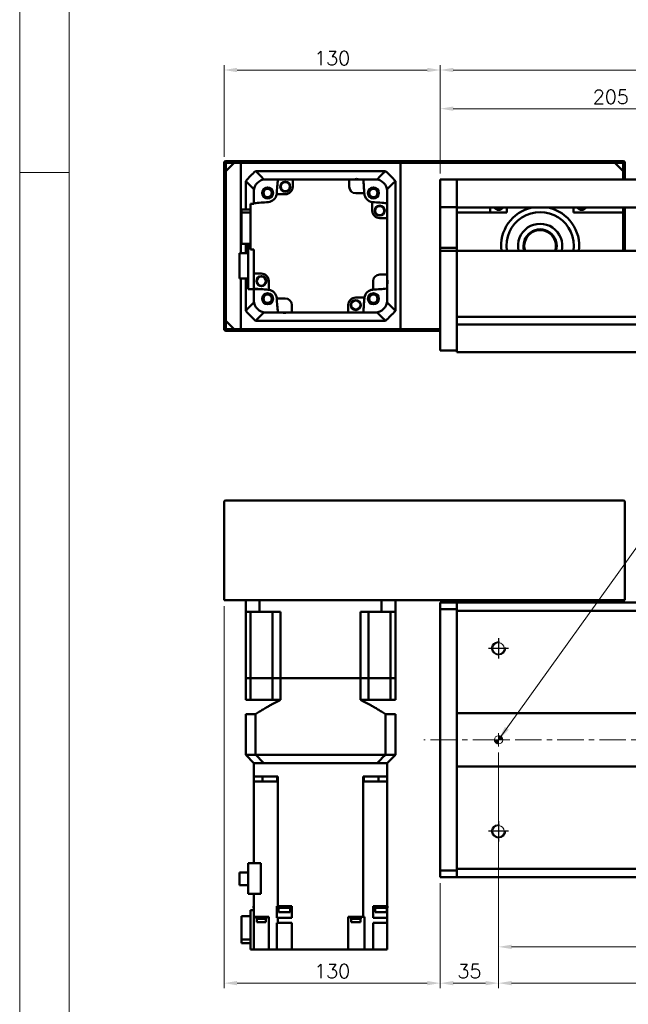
# Model space of a CAD drawing. Header units: millimetres. Extents: x 46891 to 51038, y 6223 to 10291.
# Tile 2 of 6: x 48547 to 48913, y 8910 to 9502. Entities that reach past the tile are written whole.
import ezdxf

# ---------------------------------------------------------------- set-up
doc = ezdxf.new("R2010")
doc.units = ezdxf.units.MM
doc.header["$LTSCALE"] = 0.5
doc.linetypes.add('CENTER', pattern=[50.8, 31.75, -6.35, 6.35, -6.35])
doc.layers.get('0').update_dxf_attribs({"lineweight": 20})
doc.layers.add('1', color=1, linetype='CENTER', lineweight=13)
doc.layers.add('외형선(ISO)', color=7, linetype='Continuous', lineweight=50)
doc.layers.add('C', color=1, linetype='CENTER')
doc.layers.add('DIM', color=4, linetype='Continuous')
doc.styles.add('DSR TEXT', font='romans.shx', dxfattribs={"bigfont": 'whgtxt.shx'})
doc.styles.get("Standard").update_dxf_attribs({"font": 'romans.shx', "bigfont": 'whgtxt.shx'})
doc.dimstyles.new('DSR', dxfattribs={"dimscale": 2, "dimtxt": 3, "dimasz": 3, "dimexe": 0.5, "dimexo": 0.5, "dimgap": 0.5, "dimtad": 1, "dimdsep": 46, "dimtxsty": 'Standard', "dimcen": 2.5, "dimclrd": 4, "dimclre": 4, "dimclrt": 2, "dimadec": 0, "dimazin": 2, "dimtfac": 1, "dimtmove": 0, "dimatfit": 3, "dimfxl": 0, "dimlwd": -1, "dimlwe": -1, "dimarcsym": 0})

# ---------------------------------------------------------------- blocks, each defined once
blk = doc.blocks.new('A$C1C1952E1')
at = {"color": 1}
blk.add_lwpolyline([(0, 0), (420, 0), (420, 297), (0, 297)], close=True, dxfattribs=at)
at = {"color": 3}
blk.add_lwpolyline([(5, 5), (415, 5), (415, 292), (5, 292)], close=True, dxfattribs=at)
blk = doc.blocks.new('*D77')
at = {"color": 1, "linetype": 'ByBlock'}
for p, q in [((48799.5, 9409.41), (48799.5, 9451.32)), ((49004.5, 9421.41), (49004.5, 9451.32)), ((48807.3, 9448.32), (48996.7, 9448.32))]:
    blk.add_line(p, q, dxfattribs=at)
at = {"color": 1}
for points in [[(48807.3, 9449.62), (48807.3, 9447.02), (48799.5, 9448.32)], [(48996.7, 9449.62), (48996.7, 9447.02), (49004.5, 9448.32)]]:
    blk.add_solid(points, dxfattribs=at)
at = {"layer": 'Defpoints', "color": 0}
for p in [(49004.5, 9448.32), (49004.5, 9417.81), (48799.5, 9405.81)]:
    blk.add_point(p, dxfattribs=at)
at = {"color": 3, "insert": (48902, 9455.52), "char_height": 8.4, "attachment_point": 5, "style": 'DSR TEXT'}
blk.add_mtext('205', dxfattribs=at)
blk = doc.blocks.new('*D80')
at = {"color": 1, "linetype": 'ByBlock'}
for p, q in [((48799.5, 9409.41), (48799.5, 9474.57)), ((50069.5, 9409.41), (50069.5, 9474.57)), ((50061.7, 9471.57), (48807.3, 9471.57))]:
    blk.add_line(p, q, dxfattribs=at)
at = {"color": 1}
for points in [[(48807.3, 9472.87), (48807.3, 9470.27), (48799.5, 9471.57)], [(50061.7, 9472.87), (50061.7, 9470.27), (50069.5, 9471.57)]]:
    blk.add_solid(points, dxfattribs=at)
at = {"layer": 'Defpoints', "color": 0}
for p in [(48799.5, 9471.57), (48799.5, 9405.81), (50069.5, 9405.81)]:
    blk.add_point(p, dxfattribs=at)
at = {"color": 3, "insert": (49434.5, 9478.77), "char_height": 8.4, "attachment_point": 5, "style": 'DSR TEXT'}
blk.add_mtext('1270', dxfattribs=at)
blk = doc.blocks.new('*D81')
at = {"color": 1, "linetype": 'ByBlock'}
for p, q in [((48669.5, 9419.41), (48669.5, 9474.57)), ((48799.5, 9409.41), (48799.5, 9474.57)), ((48791.7, 9471.57), (48677.3, 9471.57))]:
    blk.add_line(p, q, dxfattribs=at)
at = {"color": 1}
for points in [[(48677.3, 9472.87), (48677.3, 9470.27), (48669.5, 9471.57)], [(48791.7, 9472.87), (48791.7, 9470.27), (48799.5, 9471.57)]]:
    blk.add_solid(points, dxfattribs=at)
at = {"layer": 'Defpoints', "color": 0}
for p in [(48669.5, 9471.57), (48669.5, 9415.81), (48799.5, 9405.81)]:
    blk.add_point(p, dxfattribs=at)
at = {"color": 3, "insert": (48734.5, 9478.77), "char_height": 8.4, "attachment_point": 5, "style": 'DSR TEXT'}
blk.add_mtext('130', dxfattribs=at)
blk = doc.blocks.new('A$C33E56CC6')
h = blk.add_hatch()
h.set_pattern_fill('ANSI31', color=256, style=0)
h.set_pattern_definition([(45, (-7065.45672, -6508.5399), (-0.0883883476, 0.0883883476), [])])
h.paths.add_polyline_path([(4, 6.5, 0.414214), (1.5, 4), (4, 4)])
h.paths.add_polyline_path([(6.5, 4), (4, 4), (4, 1.5, 0.414214)])
blk.add_circle((4, 4), 2.5)
at = {"layer": '1'}
for p, q in [((4, 0), (4, 8)), ((0, 4), (8, 4))]:
    blk.add_line(p, q, dxfattribs=at)
blk = doc.blocks.new('tap8')
blk.add_circle((0, 0), 3.4)
at = {"layer": 'C', "color": 1, "linetype": 'CENTER'}
for p, q in [((0, -6.05), (0, 6.05)), ((-6.05, 0), (6.05, 0))]:
    blk.add_line(p, q, dxfattribs=at)
at = {"layer": 'DIM', "color": 3}
blk.add_arc((0, 0), 4, 263.84551, 189.43144, dxfattribs=at)
blk = doc.blocks.new('*D91')
at = {"color": 1, "linetype": 'ByBlock'}
for p, q in [((48834.5, 9004.13), (48834.5, 8919.47)), ((48799.5, 8982.68), (48799.5, 8919.47)), ((48826.7, 8922.47), (48807.3, 8922.47))]:
    blk.add_line(p, q, dxfattribs=at)
at = {"color": 1}
for points in [[(48807.3, 8923.77), (48807.3, 8921.17), (48799.5, 8922.47)], [(48826.7, 8923.77), (48826.7, 8921.17), (48834.5, 8922.47)]]:
    blk.add_solid(points, dxfattribs=at)
at = {"layer": 'Defpoints', "color": 0}
for p in [(48834.5, 9007.73), (48799.5, 8986.28), (48799.5, 8922.47)]:
    blk.add_point(p, dxfattribs=at)
at = {"color": 3, "insert": (48817, 8929.67), "char_height": 8.4, "attachment_point": 5, "style": 'DSR TEXT'}
blk.add_mtext('35', dxfattribs=at)
blk = doc.blocks.new('*D92')
at = {"color": 1, "linetype": 'ByBlock'}
for p, q in [((48834.5, 9004.13), (48834.5, 8919.47)), ((50034.5, 9004.13), (50034.5, 8919.47)), ((48842.3, 8922.47), (50026.7, 8922.47))]:
    blk.add_line(p, q, dxfattribs=at)
at = {"color": 1}
for points in [[(48842.3, 8923.77), (48842.3, 8921.17), (48834.5, 8922.47)], [(50026.7, 8923.77), (50026.7, 8921.17), (50034.5, 8922.47)]]:
    blk.add_solid(points, dxfattribs=at)
at = {"layer": 'Defpoints', "color": 0}
for p in [(48834.5, 9007.73), (50034.5, 9007.73), (50034.5, 8922.47)]:
    blk.add_point(p, dxfattribs=at)
at = {"color": 3, "insert": (49434.5, 8929.67), "char_height": 8.4, "attachment_point": 5, "style": 'DSR TEXT'}
blk.add_mtext('12X100PITCH=1200', dxfattribs=at)
blk = doc.blocks.new('*D94')
at = {"color": 1, "linetype": 'ByBlock'}
for p, q in [((48834.5, 9061.18), (48834.5, 8941.28)), ((50034.5, 9061.18), (50034.5, 8941.28)), ((48842.3, 8944.28), (50026.7, 8944.28))]:
    blk.add_line(p, q, dxfattribs=at)
at = {"color": 1}
for points in [[(48842.3, 8945.58), (48842.3, 8942.98), (48834.5, 8944.28)], [(50026.7, 8945.58), (50026.7, 8942.98), (50034.5, 8944.28)]]:
    blk.add_solid(points, dxfattribs=at)
at = {"layer": 'Defpoints', "color": 0}
for p in [(48834.5, 9064.78), (50034.5, 9064.78), (50034.5, 8944.28)]:
    blk.add_point(p, dxfattribs=at)
at = {"color": 3, "insert": (49434.5, 8951.48), "char_height": 8.4, "attachment_point": 5, "style": 'DSR TEXT'}
blk.add_mtext('1200%%P0.02', dxfattribs=at)
blk = doc.blocks.new('*D95')
at = {"color": 1, "linetype": 'ByBlock'}
for p, q in [((48669.5, 9149.18), (48669.5, 8919.47)), ((48799.5, 8982.68), (48799.5, 8919.47)), ((48791.7, 8922.47), (48677.3, 8922.47))]:
    blk.add_line(p, q, dxfattribs=at)
at = {"color": 1}
for points in [[(48677.3, 8923.77), (48677.3, 8921.17), (48669.5, 8922.47)], [(48791.7, 8923.77), (48791.7, 8921.17), (48799.5, 8922.47)]]:
    blk.add_solid(points, dxfattribs=at)
at = {"layer": 'Defpoints', "color": 0}
for p in [(48669.5, 9152.78), (48799.5, 8986.28), (48669.5, 8922.47)]:
    blk.add_point(p, dxfattribs=at)
at = {"color": 3, "insert": (48734.5, 8929.67), "char_height": 8.4, "attachment_point": 5, "style": 'DSR TEXT'}
blk.add_mtext('130', dxfattribs=at)

msp = doc.modelspace()

# ---------------------------------------------------------------- linework, layer by layer
at = {"color": 1}
msp.add_line((48576.33082, 9409.88267), (48546.67132, 9409.88267), dxfattribs=at)
at = {"layer": '1'}
msp.add_line((50079.50234, 9068.78117), (48789.50234, 9068.78117), dxfattribs=at)
at = {"layer": '외형선(ISO)'}
for p, q in [((48669.50234, 9415.81317), (48669.50234, 9407.81317)), ((48909.50234, 9416.81317), (48670.50234, 9416.81317)), ((48670.50234, 9410.81317), (48675.50234, 9415.81317)), ((48670.50234, 9407.81317), (48670.50234, 9415.31317)), ((48671.00234, 9415.81317), (48909.00234, 9415.81317)), ((48679.50234, 9415.81317), (48675.50234, 9415.81317)), ((48679.50234, 9361.36317), (48679.50234, 9415.81317)), ((48904.50234, 9415.81317), (48775.50234, 9415.81317)), ((48775.50234, 9415.81317), (48775.50234, 9315.81317)), ((48904.50234, 9415.81317), (48909.50234, 9410.81317)), ((48909.50234, 9415.31317), (48909.50234, 9407.81317)), ((48910.50234, 9407.81317), (48910.50234, 9415.81317)), ((48670.50234, 9410.81317), (48670.50234, 9320.81317)), ((48766.50494, 9410.81317), (48688.49974, 9410.81317)), ((48909.50234, 9405.81317), (48909.50234, 9410.81317)), ((48669.50234, 9407.81317), (48670.50234, 9407.81317)), ((48669.50234, 9403.81317), (48669.50234, 9407.81317)), ((48670.50234, 9403.81317), (48669.50234, 9403.81317)), ((48669.50234, 9403.81317), (48669.50234, 9327.81317)), ((48670.50234, 9327.81317), (48670.50234, 9403.81317)), ((48682.50234, 9404.81576), (48682.50234, 9387.59544)), ((48693.49866, 9405.81317), (48694.50234, 9405.81317)), ((48701.83615, 9405.81317), (48694.50234, 9405.81317)), ((48701.83615, 9405.81317), (48710.80234, 9405.81317)), ((48744.70234, 9405.81317), (48710.80234, 9405.81317)), ((48710.80234, 9405.81317), (48710.80234, 9401.41317)), ((48744.70234, 9405.81317), (48753.16853, 9405.81317)), ((48744.70234, 9401.41317), (48744.70234, 9405.81317)), ((48760.50234, 9405.81317), (48753.16853, 9405.81317)), ((48760.50234, 9405.81317), (48761.50602, 9405.81317)), ((48772.50234, 9326.81057), (48772.50234, 9404.81576)), ((48799.50234, 9405.81317), (48799.50234, 9403.81317)), ((48809.50234, 9405.81317), (48799.50234, 9405.81317)), ((48799.50234, 9402.30045), (48799.50234, 9403.81317)), ((48809.50234, 9403.81317), (48809.50234, 9405.81317)), ((48929.50234, 9405.81317), (48809.50234, 9405.81317)), ((48809.50234, 9405.81317), (48809.50234, 9403.81317)), ((48809.50234, 9403.81317), (48809.50234, 9402.30045)), ((48809.50234, 9402.30045), (48809.50234, 9403.81317)), ((48909.50234, 9407.81317), (48910.50234, 9407.81317)), ((48910.50234, 9407.81317), (48910.50234, 9405.81317)), ((48687.50234, 9399.81684), (48687.50234, 9398.81317)), ((48687.50234, 9391.47935), (48687.50234, 9398.81317)), ((48706.30234, 9396.91317), (48701.13523, 9396.91317)), ((48753.82428, 9397.41317), (48748.70234, 9397.41317)), ((48767.50234, 9399.81684), (48767.50234, 9398.81317)), ((48767.50234, 9391.47935), (48767.50234, 9398.81317)), ((48799.50234, 9401.80147), (48799.50234, 9402.30045)), ((48799.50234, 9401.80147), (48799.50234, 9400.26088)), ((48799.50234, 9400.26088), (48799.50234, 9397.27629)), ((48799.50234, 9389.49884), (48799.50234, 9397.27629)), ((48809.50234, 9402.30045), (48809.50234, 9401.80147)), ((48809.50234, 9401.80147), (48809.50234, 9402.30045)), ((48809.50234, 9400.26088), (48809.50234, 9401.80147)), ((48809.50234, 9401.80147), (48809.50234, 9400.26088)), ((48809.50234, 9397.27629), (48809.50234, 9400.26088)), ((48809.50234, 9400.26088), (48809.50234, 9397.27629)), ((48809.50234, 9397.27629), (48809.50234, 9389.49884)), ((48809.50234, 9389.49884), (48809.50234, 9397.27629)), ((48685.50234, 9391.01317), (48687.50234, 9391.01317)), ((48685.50234, 9391.01317), (48685.50234, 9363.61317)), ((48687.50234, 9391.01317), (48687.50234, 9391.47935)), ((48758.60234, 9387.01317), (48758.60234, 9392.18028)), ((48767.50234, 9391.47935), (48767.50234, 9382.51317)), ((48680.00234, 9387.59544), (48685.50234, 9387.59544)), ((48680.00234, 9387.59544), (48680.00234, 9385.88927)), ((48685.50234, 9385.88927), (48680.00234, 9385.88927)), ((48680.00234, 9385.88927), (48680.00234, 9367.03089)), ((48799.50234, 9389.13986), (48799.50234, 9389.49884)), ((48799.50234, 9364.73623), (48799.50234, 9389.13986)), ((48809.50234, 9389.13986), (48799.50234, 9389.13986)), ((48809.50234, 9389.49884), (48809.50234, 9389.13986)), ((48809.50234, 9389.13986), (48809.50234, 9364.73623)), ((48929.50234, 9388.81317), (48809.50234, 9388.81317)), ((48839.50234, 9385.81317), (48809.50234, 9385.81317)), ((48829.50234, 9388.81317), (48829.50234, 9385.81317)), ((48839.50234, 9388.81317), (48839.50234, 9385.81317)), ((48879.50234, 9385.81317), (48879.50234, 9388.81317)), ((48909.50234, 9385.81317), (48879.50234, 9385.81317)), ((48909.50234, 9388.81317), (48909.50234, 9385.81317)), ((48909.50234, 9362.81317), (48909.50234, 9385.81317)), ((48910.50234, 9362.81317), (48910.50234, 9388.81317)), ((48767.50234, 9382.51317), (48763.10234, 9382.51317)), ((48767.50234, 9348.61317), (48767.50234, 9382.51317)), ((48680.00234, 9367.03089), (48685.50234, 9367.03089)), ((48682.50234, 9367.03089), (48682.50234, 9361.36317)), ((48684.10234, 9367.03089), (48684.10234, 9339.81317)), ((48684.10234, 9361.36317), (48678.70234, 9361.36317)), ((48678.70234, 9361.36317), (48678.70234, 9346.26317)), ((48685.50234, 9363.61317), (48687.50234, 9363.61317)), ((48687.50234, 9349.11317), (48687.50234, 9363.61317)), ((48799.50234, 9362.81317), (48799.50234, 9364.73623)), ((48809.50234, 9364.73623), (48799.50234, 9364.73623)), ((48799.50234, 9362.81317), (48799.50234, 9359.81317)), ((48809.50234, 9362.81317), (48799.50234, 9362.81317)), ((48809.50234, 9364.73623), (48809.50234, 9362.81317)), ((48809.50234, 9362.81317), (48809.50234, 9359.81317)), ((48809.50234, 9362.81317), (50059.50234, 9362.81317)), ((48809.50234, 9359.81317), (48809.50234, 9362.81317)), ((48799.50234, 9308.05581), (48799.50234, 9359.81317)), ((48809.50234, 9323.26317), (48809.50234, 9359.81317)), ((48809.50234, 9359.81317), (48809.50234, 9308.05581)), ((48687.50234, 9349.11317), (48687.50234, 9340.14698)), ((48691.90234, 9349.11317), (48687.50234, 9349.11317)), ((48678.70234, 9346.26317), (48684.10234, 9346.26317)), ((48679.50234, 9315.81317), (48679.50234, 9346.26317)), ((48682.50234, 9346.26317), (48682.50234, 9326.81057)), ((48696.40234, 9344.61317), (48696.40234, 9339.44605)), ((48759.10234, 9339.49122), (48759.10234, 9344.61317)), ((48763.10234, 9348.61317), (48767.50234, 9348.61317)), ((48767.50234, 9348.61317), (48767.50234, 9340.14698)), ((48684.10234, 9339.81317), (48691.53089, 9339.81317)), ((48687.50234, 9332.81317), (48687.50234, 9339.81317)), ((48767.50234, 9332.81317), (48767.50234, 9340.14698)), ((48687.50234, 9332.81317), (48687.50234, 9331.80949)), ((48701.1804, 9334.21317), (48706.30234, 9334.21317)), ((48748.70234, 9334.71317), (48753.86945, 9334.71317)), ((48767.50234, 9332.81317), (48767.50234, 9331.80949)), ((48669.50234, 9327.81317), (48670.50234, 9327.81317)), ((48669.50234, 9323.81317), (48669.50234, 9327.81317)), ((48693.49866, 9325.81317), (48694.50234, 9325.81317)), ((48694.50234, 9325.81317), (48701.83615, 9325.81317)), ((48701.83615, 9325.81317), (48710.30234, 9325.81317)), ((48710.30234, 9330.21317), (48710.30234, 9325.81317)), ((48710.30234, 9325.81317), (48744.20234, 9325.81317)), ((48744.20234, 9325.81317), (48744.20234, 9330.21317)), ((48753.16853, 9325.81317), (48744.20234, 9325.81317)), ((48753.16853, 9325.81317), (48760.50234, 9325.81317)), ((48760.50234, 9325.81317), (48761.50602, 9325.81317)), ((48670.50234, 9323.81317), (48669.50234, 9323.81317)), ((48669.50234, 9323.81317), (48669.50234, 9315.81317)), ((48670.50234, 9316.31317), (48670.50234, 9323.81317)), ((48675.50234, 9315.81317), (48670.50234, 9320.81317)), ((48688.49974, 9320.81317), (48766.50494, 9320.81317)), ((48809.50234, 9323.06317), (48963.50234, 9323.06317)), ((48670.50234, 9314.81317), (48799.50234, 9314.81317)), ((48799.50234, 9315.81317), (48671.00234, 9315.81317)), ((48675.50234, 9315.81317), (48679.50234, 9315.81317)), ((48775.50234, 9315.81317), (48799.50234, 9315.81317)), ((48809.50234, 9318.56317), (48963.51279, 9318.56317)), ((48809.50234, 9308.05581), (48809.50234, 9318.36317)), ((48799.50234, 9308.05581), (48799.50234, 9305.93449)), ((48809.50234, 9308.05581), (48809.50234, 9305.93449)), ((48809.50234, 9305.93449), (48809.50234, 9308.05581)), ((48799.50234, 9302.81317), (48799.50234, 9305.93449)), ((48799.50234, 9302.81317), (48809.50234, 9302.81317)), ((48809.50234, 9301.81317), (48809.50234, 9305.93449)), ((48809.50234, 9305.93449), (48809.50234, 9302.81317)), ((48809.50234, 9301.81317), (50059.50234, 9301.81317)), ((48669.50234, 9152.78117), (48669.50234, 9211.78117)), ((48670.50234, 9212.78117), (48909.50234, 9212.78117)), ((48910.50234, 9211.78117), (48910.50234, 9152.78117)), ((48669.50234, 9152.78117), (48670.50234, 9152.78117)), ((48670.50234, 9152.78117), (48909.50234, 9152.78117)), ((48682.50234, 9152.78117), (48682.50234, 9145.78117)), ((48690.90999, 9152.78117), (48690.90999, 9145.78117)), ((48764.09469, 9152.78117), (48764.09469, 9145.78117)), ((48772.50234, 9152.78117), (48772.50234, 9145.78117)), ((48799.50234, 9150.40249), (48799.50234, 9151.28117)), ((48809.50234, 9151.28117), (48799.50234, 9151.28117)), ((48799.50234, 9150.40249), (48799.50234, 9147.28117)), ((48809.50234, 9152.78117), (48809.50234, 9151.28117)), ((48809.50234, 9150.40249), (48809.50234, 9151.28117)), ((48809.50234, 9151.28117), (50059.50234, 9151.28117)), ((48809.50234, 9151.28117), (48809.50234, 9150.40249)), ((48809.50234, 9150.40249), (48809.50234, 9146.28117)), ((48809.50234, 9147.28117), (48809.50234, 9150.40249)), ((48909.50234, 9152.78117), (48909.50234, 9151.28117)), ((48909.50234, 9152.78117), (48910.50234, 9152.78117)), ((48690.90999, 9145.78117), (48682.50234, 9145.78117)), ((48682.50234, 9105.78117), (48682.50234, 9145.78117)), ((48685.45012, 9145.78117), (48685.45012, 9105.78117)), ((48690.90999, 9145.78117), (48703.50234, 9145.78117)), ((48698.64734, 9145.78117), (48698.64734, 9105.78117)), ((48703.50234, 9105.78117), (48703.50234, 9145.78117)), ((48751.50234, 9145.78117), (48764.09469, 9145.78117)), ((48751.50234, 9105.78117), (48751.50234, 9145.78117)), ((48756.35734, 9145.78117), (48756.35734, 9105.78117)), ((48772.50234, 9145.78117), (48764.09469, 9145.78117)), ((48769.55456, 9145.78117), (48769.55456, 9105.78117)), ((48772.50234, 9105.78117), (48772.50234, 9145.78117)), ((48809.50234, 9147.28117), (48799.50234, 9147.28117)), ((48799.50234, 9147.28117), (48799.50234, 8990.28117)), ((48809.50234, 9146.28117), (48809.50234, 9084.78117)), ((50059.50234, 9146.28117), (48809.50234, 9146.28117)), ((48682.50234, 9105.78117), (48685.45012, 9105.78117)), ((48685.45012, 9105.78117), (48682.50234, 9105.78117)), ((48682.50234, 9105.78117), (48682.50234, 9092.78117)), ((48685.45012, 9105.78117), (48692.14734, 9105.78117)), ((48685.45012, 9105.78117), (48692.14734, 9105.78117)), ((48685.45012, 9105.78117), (48685.45012, 9092.78117)), ((48692.14734, 9105.78117), (48698.64734, 9105.78117)), ((48692.14734, 9105.78117), (48698.64734, 9105.78117)), ((48698.64734, 9105.78117), (48703.50234, 9105.78117)), ((48703.50234, 9105.78117), (48698.64734, 9105.78117)), ((48698.64734, 9105.78117), (48698.64734, 9092.78117)), ((48703.50234, 9105.78117), (48751.50234, 9105.78117)), ((48703.50234, 9105.78117), (48751.50234, 9105.78117)), ((48703.50234, 9105.78117), (48703.50234, 9092.78117)), ((48751.50234, 9105.78117), (48756.35734, 9105.78117)), ((48756.35734, 9105.78117), (48751.50234, 9105.78117)), ((48751.50234, 9105.78117), (48751.50234, 9092.78117)), ((48756.35734, 9105.78117), (48762.85734, 9105.78117)), ((48756.35734, 9105.78117), (48762.85734, 9105.78117)), ((48756.35734, 9105.78117), (48756.35734, 9092.78117)), ((48762.85734, 9105.78117), (48769.55456, 9105.78117)), ((48762.85734, 9105.78117), (48769.55456, 9105.78117)), ((48769.55456, 9105.78117), (48772.50234, 9105.78117)), ((48772.50234, 9105.78117), (48769.55456, 9105.78117)), ((48769.55456, 9105.78117), (48769.55456, 9092.78117)), ((48772.50234, 9105.78117), (48772.50234, 9092.78117)), ((48685.45012, 9092.78117), (48682.50234, 9092.78117)), ((48698.64734, 9092.78117), (48685.45012, 9092.78117)), ((48703.50234, 9092.78117), (48698.64734, 9092.78117)), ((48756.35734, 9092.78117), (48751.50234, 9092.78117)), ((48756.35734, 9092.78117), (48769.55456, 9092.78117)), ((48772.50234, 9092.78117), (48769.55456, 9092.78117)), ((48688.49974, 9084.23117), (48682.50234, 9084.23117)), ((48682.50234, 9084.23117), (48682.50234, 9059.78117)), ((48688.49974, 9084.23117), (48688.49974, 9059.78117)), ((48772.50234, 9084.23117), (48766.50494, 9084.23117)), ((48766.50494, 9084.23117), (48766.50494, 9059.78117)), ((48772.50234, 9084.23117), (48772.50234, 9059.78117)), ((48809.50234, 9084.78117), (48809.50234, 9083.92761)), ((48809.50234, 9084.78117), (50059.50234, 9084.78117)), ((48809.50234, 9083.92761), (48809.50234, 9083.57406)), ((48809.50234, 9083.57406), (48809.50234, 9053.98827)), ((48809.50234, 9053.98827), (48809.50234, 9083.57406)), ((48682.50234, 9059.78117), (48688.49974, 9059.78117)), ((48682.50234, 9059.78117), (48687.50234, 9054.78117)), ((48688.49974, 9059.78117), (48766.50494, 9059.78117)), ((48766.50494, 9059.78117), (48772.50234, 9059.78117)), ((48767.50234, 9054.78117), (48772.50234, 9059.78117)), ((48687.50234, 9054.78117), (48687.50234, 9046.78117)), ((48687.50234, 9054.78117), (48687.59043, 9054.78117)), ((48693.39531, 9054.78117), (48687.59043, 9054.78117)), ((48693.39531, 9054.78117), (48693.49866, 9054.78117)), ((48693.49866, 9054.78117), (48761.50602, 9054.78117)), ((48760.50234, 9054.78117), (48694.50234, 9054.78117)), ((48761.60937, 9054.78117), (48761.50602, 9054.78117)), ((48767.41425, 9054.78117), (48761.60937, 9054.78117)), ((48767.50234, 9054.78117), (48767.41425, 9054.78117)), ((48767.50234, 9054.78117), (48767.50234, 9046.78117)), ((48809.50234, 9053.98827), (48809.50234, 9053.63472)), ((48809.50234, 9053.63472), (48809.50234, 9052.78117)), ((48809.50234, 9052.78117), (48809.50234, 8991.28117)), ((50059.50234, 9052.78117), (48809.50234, 9052.78117)), ((48687.50234, 9046.78117), (48687.50234, 9043.78117)), ((48687.50234, 9046.78117), (48694.50234, 9046.78117)), ((48696.05849, 9043.78117), (48687.50234, 9043.78117)), ((48687.50234, 8994.68117), (48687.50234, 9043.78117)), ((48692.63806, 9043.78117), (48692.63806, 9046.78117)), ((48694.50234, 9046.78117), (48701.84477, 9046.78117)), ((48696.05849, 9043.78117), (48701.16967, 9043.78117)), ((48701.83615, 9043.78117), (48701.16967, 9043.78117)), ((48701.42546, 9043.78117), (48701.42546, 9046.78117)), ((48701.84477, 9043.78117), (48701.83615, 9043.78117)), ((48701.83615, 8968.78117), (48701.83615, 9043.78117)), ((48701.84477, 9043.78117), (48701.84477, 9046.78117)), ((48753.15991, 9046.78117), (48760.50234, 9046.78117)), ((48753.15991, 9043.78117), (48753.15991, 9046.78117)), ((48753.16853, 9043.78117), (48753.15991, 9043.78117)), ((48753.83501, 9043.78117), (48753.16853, 9043.78117)), ((48753.16853, 9043.78117), (48753.16853, 8962.28117)), ((48753.57922, 9043.78117), (48753.57922, 9046.78117)), ((48753.83501, 9043.78117), (48758.94619, 9043.78117)), ((48767.50234, 9043.78117), (48758.94619, 9043.78117)), ((48760.50234, 9046.78117), (48767.50234, 9046.78117)), ((48762.36662, 9043.78117), (48762.36662, 9046.78117)), ((48767.50234, 9043.78117), (48767.50234, 9046.78117)), ((48767.50234, 9043.78117), (48767.50234, 8968.78117)), ((48684.10234, 8994.68117), (48691.53089, 8994.68117)), ((48684.10234, 8994.68117), (48684.10234, 8976.13117)), ((48691.53089, 8976.13117), (48691.53089, 8994.68117)), ((48678.70234, 8981.45617), (48678.70234, 8988.90617)), ((48678.70234, 8988.90617), (48684.10234, 8988.90617)), ((48799.50234, 8990.28117), (48809.50234, 8990.28117)), ((48799.50234, 8990.28117), (48799.50234, 8987.15985)), ((48809.50234, 8991.28117), (48809.50234, 8987.15985)), ((48809.50234, 8991.28117), (50059.50234, 8991.28117)), ((48809.50234, 8987.15985), (48809.50234, 8990.28117)), ((48799.50234, 8986.28117), (48799.50234, 8987.15985)), ((48809.50234, 8986.28117), (48799.50234, 8986.28117)), ((48809.50234, 8986.28117), (48809.50234, 8987.15985)), ((48809.50234, 8987.15985), (48809.50234, 8986.28117)), ((48809.50234, 8986.28117), (50059.50234, 8986.28117)), ((48678.70234, 8981.45617), (48684.10234, 8981.45617)), ((48684.10234, 8976.13117), (48691.53089, 8976.13117)), ((48687.50234, 8976.13117), (48687.50234, 8962.28117)), ((48685.50234, 8942.78117), (48685.50234, 8966.28117)), ((48685.50234, 8966.28117), (48687.50234, 8966.28117)), ((48687.50234, 8968.78117), (48687.28244, 8968.78117)), ((48687.28244, 8968.78117), (48687.28244, 8967.78117)), ((48687.28244, 8967.78117), (48687.50234, 8967.78117)), ((48701.17771, 8968.78117), (48701.83615, 8968.78117)), ((48701.17771, 8966.78117), (48701.17771, 8968.78117)), ((48701.1804, 8966.78117), (48701.17771, 8966.78117)), ((48701.1804, 8961.78117), (48701.1804, 8966.78117)), ((48702.29172, 8966.78117), (48701.1804, 8966.78117)), ((48701.83615, 8968.78117), (48704.5178, 8968.78117)), ((48701.99172, 8968.78117), (48701.99172, 8967.78117)), ((48701.99172, 8967.78117), (48709.59172, 8967.78117)), ((48702.29172, 8967.78117), (48702.29172, 8965.18117)), ((48702.29172, 8965.18117), (48709.29172, 8965.18117)), ((48707.06565, 8968.78117), (48704.5178, 8968.78117)), ((48707.06565, 8968.78117), (48710.30377, 8968.78117)), ((48709.29172, 8967.78117), (48709.29172, 8965.18117)), ((48709.29172, 8966.78117), (48710.30234, 8966.78117)), ((48709.59172, 8968.78117), (48709.59172, 8967.78117)), ((48710.30234, 8961.78117), (48710.30234, 8966.78117)), ((48710.30377, 8966.78117), (48710.30234, 8966.78117)), ((48710.30377, 8966.78117), (48710.30377, 8968.78117)), ((48759.06328, 8968.78117), (48767.50234, 8968.78117)), ((48759.06328, 8968.78117), (48759.06328, 8966.78117)), ((48759.10234, 8966.78117), (48759.06328, 8966.78117)), ((48759.10234, 8966.78117), (48759.10234, 8961.78117)), ((48759.10234, 8966.78117), (48760.42224, 8966.78117)), ((48760.12224, 8968.78117), (48760.12224, 8967.78117)), ((48760.12224, 8967.78117), (48767.72224, 8967.78117)), ((48760.42224, 8967.78117), (48760.42224, 8965.18117)), ((48760.42224, 8965.18117), (48767.42224, 8965.18117)), ((48767.42224, 8967.78117), (48767.42224, 8965.18117)), ((48767.50234, 8966.78117), (48767.42224, 8966.78117)), ((48767.72224, 8968.78117), (48767.50234, 8968.78117)), ((48767.50234, 8966.78117), (48767.50234, 8967.78117)), ((48767.50234, 8966.78117), (48767.50234, 8961.78117)), ((48767.72224, 8968.78117), (48767.72224, 8967.78117)), ((48680.00234, 8948.7911), (48680.00234, 8962.68675)), ((48680.00234, 8962.68675), (48685.50234, 8962.68675)), ((48687.50234, 8942.78117), (48687.50234, 8962.28117)), ((48687.50234, 8962.28117), (48696.05849, 8962.28117)), ((48688.9414, 8961.78117), (48688.9414, 8962.28117)), ((48688.9414, 8961.78117), (48694.9414, 8961.78117)), ((48688.9914, 8961.08117), (48688.9914, 8961.78117)), ((48688.9914, 8961.08117), (48694.8914, 8961.08117)), ((48689.1914, 8959.08117), (48689.1914, 8961.08117)), ((48689.1914, 8959.08117), (48694.6914, 8959.08117)), ((48694.6914, 8959.08117), (48694.6914, 8961.08117)), ((48694.8914, 8961.08117), (48694.8914, 8961.78117)), ((48694.9414, 8961.78117), (48694.9414, 8962.28117)), ((48696.40234, 8962.28117), (48696.05849, 8962.28117)), ((48696.40234, 8942.78117), (48696.40234, 8962.28117)), ((48701.83615, 8961.78117), (48701.1804, 8961.78117)), ((48701.1804, 8958.78117), (48701.83615, 8958.78117)), ((48701.1804, 8958.78117), (48701.1804, 8942.78117)), ((48701.83615, 8961.78117), (48701.83615, 8958.78117)), ((48710.30234, 8961.78117), (48701.83615, 8961.78117)), ((48701.83615, 8958.78117), (48710.30234, 8958.78117)), ((48710.30234, 8958.78117), (48710.30234, 8942.78117)), ((48753.16853, 8962.28117), (48744.20234, 8962.28117)), ((48744.20234, 8962.28117), (48744.20234, 8942.78117)), ((48745.70091, 8961.78117), (48745.70091, 8962.28117)), ((48745.70091, 8961.78117), (48751.70091, 8961.78117)), ((48745.75091, 8961.08117), (48745.75091, 8961.78117)), ((48745.75091, 8961.08117), (48751.65091, 8961.08117)), ((48745.95091, 8959.08117), (48745.95091, 8961.08117)), ((48745.95091, 8959.08117), (48751.45091, 8959.08117)), ((48751.45091, 8959.08117), (48751.45091, 8961.08117)), ((48751.65091, 8961.08117), (48751.65091, 8961.78117)), ((48751.70091, 8961.78117), (48751.70091, 8962.28117)), ((48753.16853, 8962.28117), (48753.83501, 8962.28117)), ((48753.86945, 8962.28117), (48753.83501, 8962.28117)), ((48753.86945, 8962.28117), (48753.86945, 8942.78117)), ((48767.50234, 8961.78117), (48759.10234, 8961.78117)), ((48759.10234, 8958.78117), (48767.50234, 8958.78117)), ((48759.10234, 8958.78117), (48759.10234, 8942.78117)), ((48767.50234, 8961.78117), (48767.50234, 8958.78117)), ((48767.50234, 8942.78117), (48767.50234, 8958.78117)), ((48680.00234, 8946.47559), (48680.00234, 8948.7911)), ((48680.00234, 8948.7911), (48685.50234, 8948.7911)), ((48685.50234, 8946.47559), (48680.00234, 8946.47559)), ((48685.50234, 8942.78117), (48687.50234, 8942.78117)), ((48691.90234, 8942.78117), (48687.50234, 8942.78117)), ((48696.40234, 8942.78117), (48691.90234, 8942.78117)), ((48701.16967, 8942.78117), (48696.40234, 8942.78117)), ((48701.16967, 8942.78117), (48701.1804, 8942.78117)), ((48701.1804, 8942.78117), (48706.30234, 8942.78117)), ((48710.30234, 8942.78117), (48706.30234, 8942.78117)), ((48710.30234, 8942.78117), (48744.20234, 8942.78117)), ((48748.70234, 8942.78117), (48744.20234, 8942.78117)), ((48748.70234, 8942.78117), (48753.86945, 8942.78117)), ((48758.94619, 8942.78117), (48753.86945, 8942.78117)), ((48758.94619, 8942.78117), (48759.10234, 8942.78117)), ((48763.10234, 8942.78117), (48759.10234, 8942.78117)), ((48763.10234, 8942.78117), (48767.50234, 8942.78117))]:
    msp.add_line(p, q, dxfattribs=at)
for centre, radius in [((48706.30377, 9401.3741), 3), ((48706.30377, 9401.3741), 2.95), ((48706.30377, 9401.3741), 2.75), ((48695.68254, 9397.63297), 3.3), ((48695.68254, 9397.63297), 3.2), ((48695.68254, 9397.63297), 3), ((48695.68254, 9397.63297), 2.5), ((48759.32215, 9397.63297), 3.3), ((48759.32215, 9397.63297), 3.2), ((48759.32215, 9397.63297), 3), ((48759.32215, 9397.63297), 2.5), ((48763.06328, 9387.01174), 3), ((48763.06328, 9387.01174), 2.95), ((48763.06328, 9387.01174), 2.75), ((48691.9414, 9344.61459), 3), ((48691.9414, 9344.61459), 2.95), ((48691.9414, 9344.61459), 2.75), ((48695.68254, 9333.99336), 3.3), ((48695.68254, 9333.99336), 3.2), ((48759.32215, 9333.99336), 3.3), ((48759.32215, 9333.99336), 3.2), ((48695.68254, 9333.99336), 3), ((48695.68254, 9333.99336), 2.5), ((48748.70091, 9330.25223), 3), ((48748.70091, 9330.25223), 2.95), ((48748.70091, 9330.25223), 2.75), ((48759.32215, 9333.99336), 3), ((48759.32215, 9333.99336), 2.5)]:
    msp.add_circle(centre, radius, dxfattribs=at)
for centre, radius, start, end in [((48670.50234, 9415.81317), 1, 90, 180), ((48671.00234, 9415.31317), 0.5, 90, 180), ((48909.00234, 9415.31317), 0.5, 0, 90), ((48909.50234, 9415.81317), 1, 0, 90), ((48727.50234, 9365.81317), 59.55, 130.91627078, 139.08372922), ((48727.50234, 9365.81317), 59.55, 40.91627078, 49.08372922), ((48694.50234, 9398.81317), 7, 90, 180), ((48727.50234, 9365.81317), 52.5, 130.36759354, 130.51580082), ((49160.09372, 9365.81317), 460, 175.01145802, 176.0804225), ((48749.21296, 9402.23306), 3.8, 70.41268147, 109.58731853), ((48294.91096, 9365.81317), 460, 3.93907323, 4.98854198), ((48760.50234, 9398.81317), 7, 0, 90), ((48727.50234, 9365.81317), 52.5, 49.48419918, 49.63240646), ((48727.50234, 9365.81317), 52.5, 139.48419918, 139.63240646), ((48695.68254, 9397.63297), 5.5, 273.9195775, 352.47991906), ((48695.68254, 9397.63297), 5.5, 352.47991906, 356.0804225), ((48706.30234, 9401.41317), 4.5, 270, 0), ((48748.70234, 9401.41317), 4, 180, 270), ((48294.91096, 9365.81316), 460, 3.9195775, 3.93907323), ((48759.32215, 9397.63297), 5.5, 183.9195775, 262.47991906), ((48727.50234, 9365.81317), 52.5, 40.36759354, 40.51580082), ((48727.50234, 8933.22178), 460, 93.9195775, 94.98854198), ((48759.32215, 9397.63297), 5.5, 262.47991906, 266.0804225), ((48727.50234, 8933.22178), 460, 85.01145802, 86.0804225), ((48763.10234, 9387.01317), 4.5, 180, 270), ((48834.50234, 9390.81317), 3.3235, 216.99714571, 323.00285429), ((48859.50234, 9365.81317), 23.5, 101.84027388, 187.33436892), ((48859.50234, 9365.81317), 20.3, 351.5015155, 188.4984845), ((48859.50234, 9365.81317), 23.5, 352.66563108, 78.15972612), ((48884.50234, 9390.81317), 3.3235, 216.99714571, 323.00285429), ((48859.50234, 9365.81317), 13.3, 346.96395971, 193.03604029), ((48859.50234, 9365.81317), 10, 342.54239688, 197.45760312), ((48859.50234, 9365.81317), 9.5, 341.59151983, 198.40848017), ((48691.90234, 9344.61317), 4.5, 0, 90), ((48763.10234, 9344.61317), 4, 90, 180), ((48763.92224, 9344.10255), 3.8, 340.41268147, 19.58731853), ((48727.50234, 9798.40455), 460, 265.01145802, 266.0804225), ((48695.68254, 9333.99336), 5.5, 82.47991906, 86.0804225), ((48695.68254, 9333.99336), 5.5, 3.9195775, 82.47991906), ((48759.32215, 9333.99336), 5.5, 93.9195775, 172.47991906), ((48727.50234, 9798.40455), 460, 273.9195775, 273.93907323), ((48727.50234, 9798.40455), 460, 273.93907323, 274.98854198), ((48694.50234, 9332.81317), 7, 180, 270), ((48727.50234, 9365.81317), 52.5, 220.36759354, 220.51580082), ((49160.09372, 9365.81317), 460, 183.9195775, 183.93907323), ((49160.09372, 9365.81317), 460, 183.93907323, 184.98854198), ((48706.30234, 9330.21317), 4, 0, 90), ((48748.70234, 9330.21317), 4.5, 90, 180), ((48294.91096, 9365.81317), 460, 355.01145802, 356.0804225), ((48759.32215, 9333.99336), 5.5, 172.47991906, 176.0804225), ((48760.50234, 9332.81317), 7, 270, 0), ((48727.50234, 9365.81317), 52.5, 319.48419918, 319.63240646), ((48727.50234, 9365.81317), 59.55, 220.91627078, 229.08372922), ((48727.50234, 9365.81317), 52.5, 229.48419918, 229.63240646), ((48705.79172, 9329.39327), 3.8, 250.41268147, 289.58731853), ((48727.50234, 9365.81317), 52.5, 310.36759354, 310.51580082), ((48727.50234, 9365.81317), 59.55, 310.91627078, 319.08372922), ((48670.50234, 9315.81317), 1, 180, 270), ((48671.00234, 9316.31317), 0.5, 180, 270), ((48670.50234, 9211.78117), 1, 90, 180), ((48909.50234, 9211.78117), 1, 0, 90)]:
    msp.add_arc(centre, radius, start, end, dxfattribs=at)
for points in [[(48688.49974, 9410.81317), (48689.06843, 9410.24394), (48690.19695, 9409.11459), (48691.86334, 9407.4478), (48692.9565, 9406.35499), (48693.49866, 9405.81317)], [(48761.50602, 9405.81317), (48762.04846, 9406.35526), (48763.14198, 9407.44844), (48764.80838, 9409.11524), (48765.93653, 9410.24422), (48766.50494, 9410.81317)], [(48687.50234, 9399.81684), (48686.96024, 9400.35928), (48685.86706, 9401.45281), (48684.20026, 9403.1192), (48683.07129, 9404.24735), (48682.50234, 9404.81576)], [(48772.50234, 9404.81576), (48771.93312, 9404.24708), (48770.80377, 9403.11856), (48769.13698, 9401.45216), (48768.04416, 9400.35901), (48767.50234, 9399.81684)], [(48682.50234, 9326.81057), (48683.07157, 9327.37925), (48684.20091, 9328.50777), (48685.8677, 9330.17417), (48686.96052, 9331.26733), (48687.50234, 9331.80949)], [(48767.50234, 9331.80949), (48768.04444, 9331.26705), (48769.13762, 9330.17352), (48770.80442, 9328.50713), (48771.93339, 9327.37898), (48772.50234, 9326.81057)], [(48693.49866, 9325.81317), (48692.95622, 9325.27107), (48691.8627, 9324.17789), (48690.1963, 9322.51109), (48689.06815, 9321.38211), (48688.49974, 9320.81317)], [(48766.50494, 9320.81317), (48765.93625, 9321.38239), (48764.80773, 9322.51174), (48763.14134, 9324.17853), (48762.04818, 9325.27134), (48761.50602, 9325.81317)], [(48693.49866, 9054.78117), (48692.95622, 9055.32327), (48691.8627, 9056.41645), (48690.1963, 9058.08324), (48689.06815, 9059.21222), (48688.49974, 9059.78117)], [(48766.50494, 9059.78117), (48765.93625, 9059.21194), (48764.80773, 9058.0826), (48763.14134, 9056.4158), (48762.04818, 9055.32299), (48761.50602, 9054.78117)]]:
    msp.add_open_spline(points, degree=3, dxfattribs=at)
for points, weights in [([(48688.49974, 9084.23117), (48696.5812, 9089.52416), (48703.50234, 9092.78117)], [1.24342419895, 1.30973118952, 1.35416666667]), ([(48751.50234, 9092.78117), (48758.42348, 9089.52416), (48766.50494, 9084.23117)], [1.35416666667, 1.30973118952, 1.24342419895])]:
    msp.add_rational_spline(points, weights, degree=2, dxfattribs=at)

# ---------------------------------------------------------------- block references
at = {"xscale": 5.931900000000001, "yscale": 5.931900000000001, "zscale": 5.931900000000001}
msp.add_blockref('A$C1C1952E1', (48546.67132, 8528.99552), dxfattribs=at)
at = {"xscale": -1}
for name, p, rotation in [('tap8', (48834.50234, 9123.78117), 90), ('A$C33E56CC6', (48830.50234, 9072.78117), 180), ('tap8', (48834.50234, 9013.78117), 90)]:
    msp.add_blockref(name, p, dxfattribs=dict(at, rotation=rotation))

# ---------------------------------------------------------------- dimensions: what is measured, and where the dimension line sits
for base, p1, p2, picture, middle in [((48669.50234, 9471.57296), (48799.50234, 9405.81317), (48669.50234, 9415.81317), '*D81', (48734.50234, 9478.77296)), ((48799.50234, 9471.57296), (50069.50234, 9405.81317), (48799.50234, 9405.81317), '*D80', (49434.50234, 9478.77296)), ((49004.50234, 9448.31988), (48799.50234, 9405.81317), (49004.50234, 9417.81317), '*D77', (48902.00234, 9455.51988)), ((48669.50234, 8922.47128), (48799.50234, 8986.28117), (48669.50234, 9152.78117), '*D95', (48734.50234, 8929.67128)), ((48799.50234, 8922.47128), (48834.50234, 9007.7342), (48799.50234, 8986.28117), '*D91', (48817.00234, 8929.67128))]:
    dim = msp.add_linear_dim(base=base, p1=p1, p2=p2, dimstyle='DSR', override={"dimscale": 3, "dimtxt": 2.8, "dimasz": 2.600136, "dimexe": 1, "dimexo": 1.2, "dimgap": 1, "dimdec": 4, "dimtxsty": 'DSR TEXT', "dimclrd": 1, "dimclre": 1, "dimclrt": 3, "dimtdec": 4, "dimtix": 1})
    dim.commit()
    dim.dimension.update_dxf_attribs({"geometry": picture, "text_midpoint": middle})
for base, p1, p2, text, picture, middle in [((50034.50234, 8944.2833), (48834.50234, 9064.78117), (50034.50234, 9064.78117), '<>%%P0.02', '*D94', (49434.50234, 8951.4833)), ((50034.50234, 8922.47128), (48834.50234, 9007.7342), (50034.50234, 9007.7342), '12X100PITCH=<>', '*D92', (49434.50234, 8929.67128))]:
    dim = msp.add_linear_dim(base=base, p1=p1, p2=p2, text=text, dimstyle='DSR', override={"dimscale": 3, "dimtxt": 2.8, "dimasz": 2.600136, "dimexe": 1, "dimexo": 1.2, "dimgap": 1, "dimdec": 4, "dimtxsty": 'DSR TEXT', "dimclrd": 1, "dimclre": 1, "dimclrt": 3, "dimtdec": 4, "dimtix": 1})
    dim.commit()
    dim.dimension.update_dxf_attribs({"geometry": picture, "text_midpoint": middle})

# ---------------------------------------------------------------- leaders
at = {"annotation_type": 0, "has_hookline": 1, "hookline_direction": 0, "text_width": 160.4625}
msp.add_leader([(48834.50234, 9068.78117), (48929.40055, 9201.27772), (48937.981, 9201.27772)], dimstyle='DSR', override={"dimscale": 3.3, "dimtxt": 2.8, "dimasz": 2.600136, "dimexe": 1, "dimexo": 1.2, "dimgap": 1, "dimdec": 4, "dimtxsty": 'DSR TEXT', "dimclrd": 1, "dimclre": 1, "dimclrt": 3, "dimtdec": 4, "dimtix": 1}, dxfattribs=at)

doc.saveas('drawing.dxf')
